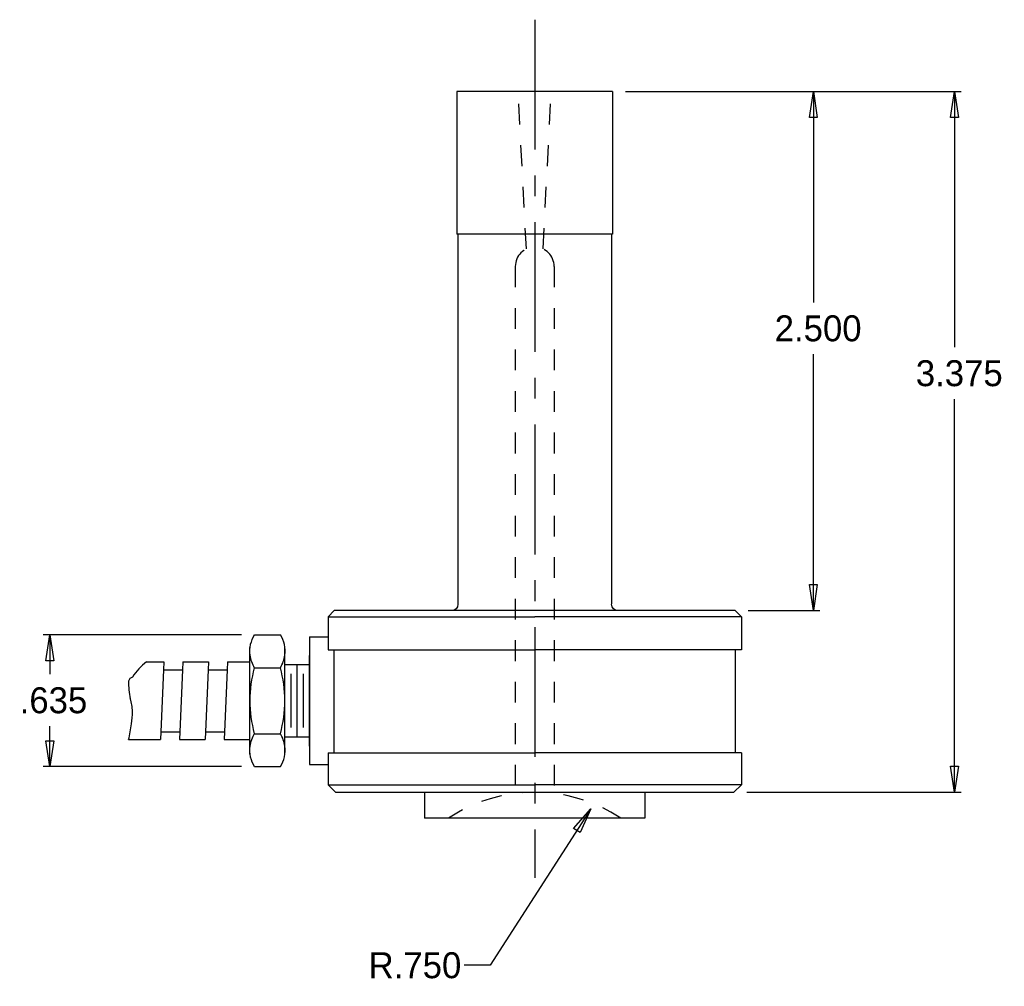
# Model space of a CAD drawing. Extents: x -12.48 to -7.74, y -7.19 to -2.53.
import ezdxf

# ---------------------------------------------------------------- set-up
doc = ezdxf.new("R2010")
doc.units = 0
doc.header["$MEASUREMENT"] = 0
doc.header["$PDMODE"] = 2
doc.linetypes.add('CENTER', pattern=[0.95, 0.625, -0.125, 0.075, -0.125])
doc.linetypes.add('DASHED', pattern=[0.2, 0.1, -0.1])
doc.layers.get('DEFPOINTS').update_dxf_attribs({"linetype": 'CONTINUOUS'})
doc.layers.add('CK_LEVEL_1', color=7, linetype='CONTINUOUS')
doc.dimstyles.new('DIMSTYLE1', dxfattribs={"dimtxt": 0.125, "dimasz": 0.125, "dimexe": 0.125, "dimexo": 0.0625, "dimgap": 0.09, "dimtad": 0, "dimtih": 1, "dimtoh": 1, "dimdec": 4, "dimzin": 0, "dimtxsty": 'STANDARD', "dimcen": 0.09, "dimazin": 3, "dimtfac": 1, "dimtdec": 4, "dimtofl": 0, "dimtmove": 0, "dimatfit": 3, "dimtolj": 1, "dimtzin": 0})

# ---------------------------------------------------------------- blocks, each defined once
blk = doc.blocks.new('*D0')
at = {"layer": 'CK_LEVEL_1', "color": 4, "linetype": 'CONTINUOUS'}
for p, q in [((-9.7297, -6.3317), (-10.2142, -7.0857)), ((-10.2142, -7.0857), (-10.3392, -7.0857))]:
    blk.add_line(p, q, dxfattribs=at)
at = {"layer": 'CK_LEVEL_1', "color": 4, "linetype": 'CONTINUOUS', "invisible_edges": 4}
blk.add_3dface([(-9.7297, -6.3317), (-9.7815, -6.447), (-9.813, -6.4267)], dxfattribs=at)
at = {"layer": 'DEFPOINTS', "color": 0, "linetype": 'CONTINUOUS'}
for p in [(-9.7297, -6.3317), (-10, -6.7523)]:
    blk.add_point(p, dxfattribs=at)
at = {"layer": 'CK_LEVEL_1', "color": 4, "linetype": 'CONTINUOUS'}
blk.add_text('R.750', height=0.125, dxfattribs=at).set_placement((-10.7994, -7.1482))
blk = doc.blocks.new('*D1')
at = {"layer": 'CK_LEVEL_1', "color": 4, "linetype": 'CONTINUOUS'}
for p, q in [((-9.5625, -2.8773), (-7.948, -2.8773)), ((-7.9793, -2.8773), (-7.9793, -4.1095)), ((-7.9793, -6.2523), (-7.9793, -4.3595)), ((-8.9785, -6.2523), (-7.948, -6.2523))]:
    blk.add_line(p, q, dxfattribs=at)
at = {"layer": 'CK_LEVEL_1', "color": 4, "linetype": 'CONTINUOUS', "invisible_edges": 4}
for points in [[(-7.9793, -2.8773), (-7.9605, -3.0023), (-7.998, -3.0023)], [(-7.9793, -6.2523), (-7.998, -6.1273), (-7.9605, -6.1273)]]:
    blk.add_3dface(points, dxfattribs=at)
at = {"layer": 'DEFPOINTS', "color": 0, "linetype": 'CONTINUOUS'}
for p in [(-9.625, -2.8773), (-9.041, -6.2523), (-7.9793, -6.2523)]:
    blk.add_point(p, dxfattribs=at)
at = {"layer": 'CK_LEVEL_1', "color": 4, "linetype": 'CONTINUOUS'}
blk.add_text('3.375', height=0.125, dxfattribs=at).set_placement((-8.1656, -4.297))
blk = doc.blocks.new('*D2')
at = {"layer": 'CK_LEVEL_1', "color": 4, "linetype": 'CONTINUOUS'}
for p, q in [((-9.5625, -2.8773), (-8.6273, -2.8773)), ((-8.6586, -2.8773), (-8.6586, -3.8934)), ((-8.6586, -5.3773), (-8.6586, -4.1434)), ((-8.9725, -5.3773), (-8.6273, -5.3773))]:
    blk.add_line(p, q, dxfattribs=at)
at = {"layer": 'CK_LEVEL_1', "color": 4, "linetype": 'CONTINUOUS', "invisible_edges": 4}
for points in [[(-8.6586, -2.8773), (-8.6398, -3.0023), (-8.6773, -3.0023)], [(-8.6586, -5.3773), (-8.6773, -5.2523), (-8.6398, -5.2523)]]:
    blk.add_3dface(points, dxfattribs=at)
at = {"layer": 'DEFPOINTS', "color": 0, "linetype": 'CONTINUOUS'}
for p in [(-9.625, -2.8773), (-9.035, -5.3773), (-8.6586, -5.3773)]:
    blk.add_point(p, dxfattribs=at)
at = {"layer": 'CK_LEVEL_1', "color": 4, "linetype": 'CONTINUOUS'}
blk.add_text('2.500', height=0.125, dxfattribs=at).set_placement((-8.8449, -4.0809))
blk = doc.blocks.new('*D3')
at = {"layer": 'CK_LEVEL_1', "color": 4, "linetype": 'CONTINUOUS'}
for p, q in [((-11.4121, -5.4942), (-12.3654, -5.4942)), ((-12.3342, -5.4942), (-12.3342, -5.6846)), ((-12.3342, -6.1293), (-12.3342, -5.9346)), ((-11.4121, -6.1293), (-12.3654, -6.1293))]:
    blk.add_line(p, q, dxfattribs=at)
at = {"layer": 'CK_LEVEL_1', "color": 4, "linetype": 'CONTINUOUS', "invisible_edges": 4}
for points in [[(-12.3342, -5.4942), (-12.3154, -5.6192), (-12.3529, -5.6192)], [(-12.3342, -6.1293), (-12.3529, -6.0043), (-12.3154, -6.0043)]]:
    blk.add_3dface(points, dxfattribs=at)
at = {"layer": 'DEFPOINTS', "color": 0, "linetype": 'CONTINUOUS'}
for p in [(-12.3342, -5.4942), (-11.3496, -5.4942), (-11.3496, -6.1293)]:
    blk.add_point(p, dxfattribs=at)
at = {"layer": 'CK_LEVEL_1', "color": 4, "linetype": 'CONTINUOUS'}
blk.add_text('.635', height=0.125, dxfattribs=at).set_placement((-12.4791, -5.8721))

msp = doc.modelspace()

# ---------------------------------------------------------------- linework, layer by layer
at = {"layer": 'CK_LEVEL_1', "color": 2, "linetype": 'CENTER'}
msp.add_line((-10, -2.532), (-10, -6.665), dxfattribs=at)
at = {"layer": 'CK_LEVEL_1', "color": 1, "linetype": 'CONTINUOUS'}
for p, q in [((-10.375, -2.8773), (-10.375, -3.5643)), ((-9.625, -2.8773), (-10.375, -2.8773)), ((-9.625, -2.8773), (-9.625, -3.5643)), ((-9.625, -3.5643), (-10.375, -3.5643)), ((-10.37, -3.5643), (-10.37, -5.3473)), ((-9.63, -3.5643), (-9.63, -5.3453)), ((-10.995, -5.4073), (-10.965, -5.3773)), ((-9.035, -5.3773), (-10.965, -5.3773)), ((-9.005, -5.4073), (-9.035, -5.3773)), ((-9.005, -5.4073), (-9.035, -5.3773)), ((-10.995, -5.4073), (-10, -5.4073)), ((-10.995, -5.4073), (-10.995, -5.5673)), ((-9.005, -5.4073), (-10, -5.4073)), ((-9.005, -5.4073), (-9.005, -5.5673)), ((-11.3496, -5.49432), (-11.22429, -5.49432)), ((-11.0835, -5.50375), (-10.995, -5.50375)), ((-11.0835, -5.50375), (-11.0835, -6.11975)), ((-11.37123, -5.63537), (-11.37123, -5.55501)), ((-11.20265, -5.61514), (-11.20265, -5.55501)), ((-10.995, -5.5673), (-10, -5.5673)), ((-10.965, -6.0623), (-10.965, -5.5673)), ((-9.005, -5.5673), (-10, -5.5673)), ((-9.035, -5.5673), (-9.035, -6.0623)), ((-11.86878, -5.62446), (-11.78539, -5.62446)), ((-11.78539, -5.62446), (-11.78704, -5.66265)), ((-11.6935, -5.62446), (-11.69514, -5.66265)), ((-11.6935, -5.62446), (-11.57058, -5.62446)), ((-11.57058, -5.62446), (-11.57222, -5.66265)), ((-11.47869, -5.62446), (-11.48033, -5.66265)), ((-11.47869, -5.62446), (-11.37128, -5.62446)), ((-11.37128, -5.99919), (-11.37128, -5.62446)), ((-11.20265, -6.0085), (-11.20265, -5.61514)), ((-11.20265, -5.63805), (-11.0835, -5.63805)), ((-11.14308, -5.98557), (-11.14308, -5.63805)), ((-11.0835, -6.03025), (-11.0835, -5.59337)), ((-11.78704, -5.66265), (-11.79942, -5.961)), ((-11.78674, -5.66265), (-11.69484, -5.66265)), ((-11.69514, -5.66265), (-11.70752, -5.961)), ((-11.57222, -5.66265), (-11.5846, -5.961)), ((-11.57192, -5.66265), (-11.48003, -5.66265)), ((-11.48033, -5.66265), (-11.49271, -5.961)), ((-11.3496, -5.65279), (-11.22429, -5.65279)), ((-11.17286, -5.94039), (-11.17286, -5.6831)), ((-11.11329, -5.94039), (-11.11329, -5.6831)), ((-11.79942, -5.961), (-11.80091, -5.99919)), ((-11.79957, -5.961), (-11.70782, -5.961)), ((-11.70752, -5.961), (-11.70917, -5.99919)), ((-11.5846, -5.961), (-11.58609, -5.99919)), ((-11.58475, -5.961), (-11.49301, -5.961)), ((-11.49271, -5.961), (-11.49435, -5.99919)), ((-11.3496, -5.97071), (-11.22429, -5.97071)), ((-11.95471, -5.99919), (-11.80091, -5.99919)), ((-11.70917, -5.99919), (-11.58609, -5.99919)), ((-11.49435, -5.99919), (-11.37128, -5.99919)), ((-11.37123, -6.06849), (-11.37123, -5.98827)), ((-11.20265, -5.98557), (-11.0835, -5.98557)), ((-11.20265, -6.06849), (-11.20265, -6.0085)), ((-10.995, -6.0623), (-10, -6.0623)), ((-10.995, -6.0623), (-10.995, -6.2163)), ((-9.005, -6.0623), (-10, -6.0623)), ((-9.005, -6.0623), (-9.005, -6.2163)), ((-11.3496, -6.12932), (-11.22429, -6.12932)), ((-11.0835, -6.11975), (-10.995, -6.11975)), ((-10.995, -6.2163), (-10, -6.2163)), ((-10.995, -6.2163), (-10.959, -6.2523)), ((-10.959, -6.2523), (-9.041, -6.2523)), ((-10.53, -6.2523), (-10.53, -6.3773)), ((-9.005, -6.2163), (-10, -6.2163)), ((-9.47, -6.2523), (-9.47, -6.3773)), ((-9.005, -6.2163), (-9.041, -6.2523)), ((-9.47, -6.3773), (-10.53, -6.3773))]:
    msp.add_line(p, q, dxfattribs=at)
at = {"layer": 'CK_LEVEL_1', "color": 2, "linetype": 'DASHED'}
for p, q in [((-10.04, -3.6363), (-10.0799, -2.8773)), ((-9.96, -3.6363), (-9.9201, -2.8773)), ((-10.0934, -3.7207), (-10.0934, -6.2523)), ((-9.9064, -3.7207), (-9.9064, -6.2523))]:
    msp.add_line(p, q, dxfattribs=at)
for centre, radius, start, end in [((-9.99995, -3.7207), 0.0935, 360, 540), ((-10, -7.0023), 0.75, 56.44269, 123.55731)]:
    msp.add_arc(centre, radius, start, end, dxfattribs=at)
at = {"layer": 'CK_LEVEL_1', "color": 1, "linetype": 'CONTINUOUS', "extrusion": (0, 0, -1)}
for centre, start, end in [((10.40002, -5.34729), 180.00001, 270.00001), ((9.60002, -5.34729), 270.00001, 360.00001)]:
    msp.add_arc(centre, 0.03, start, end, dxfattribs=at)
at = {"layer": 'CK_LEVEL_1', "color": 1, "linetype": 'CONTINUOUS'}
for centre, radius, start, end in [((-11.22316, -5.57355), 0.14929, 147.91174, 187.15712), ((-11.35082, -5.57355), 0.14928, 352.84221, 392.08826), ((-11.22316, -5.57355), 0.14929, 187.15712, 212.08369), ((-11.35082, -5.57355), 0.14928, 327.91631, 352.84221), ((-11.67033, -5.87518), 0.31982, 128.35596, 146.38479), ((-10.77699, -5.81175), 0.59429, 164.49126, 195.50874), ((-11.79699, -5.81175), 0.59429, 344.49126, 375.50874), ((-11.63232, -5.73098), 0.3226, 177.64659, 192.72652), ((-11.93081, -5.72154), 0.02414, 104.05342, 170.9335), ((-12.1102, -5.86153), 0.17369, 359.46854, 380.02389), ((-12.41711, -5.86008), 0.48062, 352.39831, 359.63543), ((-12.70304, -5.82191), 0.76908, 346.6786, 352.3972), ((-11.22316, -6.04996), 0.14929, 147.91174, 172.84288), ((-11.35082, -6.04996), 0.14928, 7.15779, 32.08826), ((-11.22316, -6.04996), 0.14929, 172.84288, 212.08369), ((-11.35082, -6.04996), 0.14928, 327.91631, 367.15779)]:
    msp.add_arc(centre, radius, start, end, dxfattribs=at)

# ---------------------------------------------------------------- dimensions: what is measured, and where the dimension line sits
at = {"layer": 'CK_LEVEL_1', "color": 4, "linetype": 'CONTINUOUS'}
for base, p1, p2, picture, middle in [((-7.97928, -6.2523), (-9.041, -6.2523), (-9.625, -2.8773), '*D1', (-8.1656, -4.297)), ((-8.65859, -5.3773), (-9.035, -5.3773), (-9.625, -2.8773), '*D2', (-8.84492, -4.08093)), ((-12.33416, -5.49425), (-11.34964, -5.49425), (-11.3496, -6.12932), '*D3', (-12.47908, -5.87209))]:
    dim = msp.add_linear_dim(base=base, p1=p1, p2=p2, angle=90, dimstyle='DIMSTYLE1', dxfattribs=at)
    dim.commit()
    dim.dimension.update_dxf_attribs({"geometry": picture, "text_midpoint": middle})
dim = msp.add_radius_dim(center=(-10, -6.7523), mpoint=(-9.72969, -6.33167), dimstyle='DIMSTYLE1', dxfattribs=at)
dim.commit()
dim.dimension.update_dxf_attribs({"geometry": '*D0', "text_midpoint": (-10.79939, -7.14817)})

doc.saveas('drawing.dxf')
